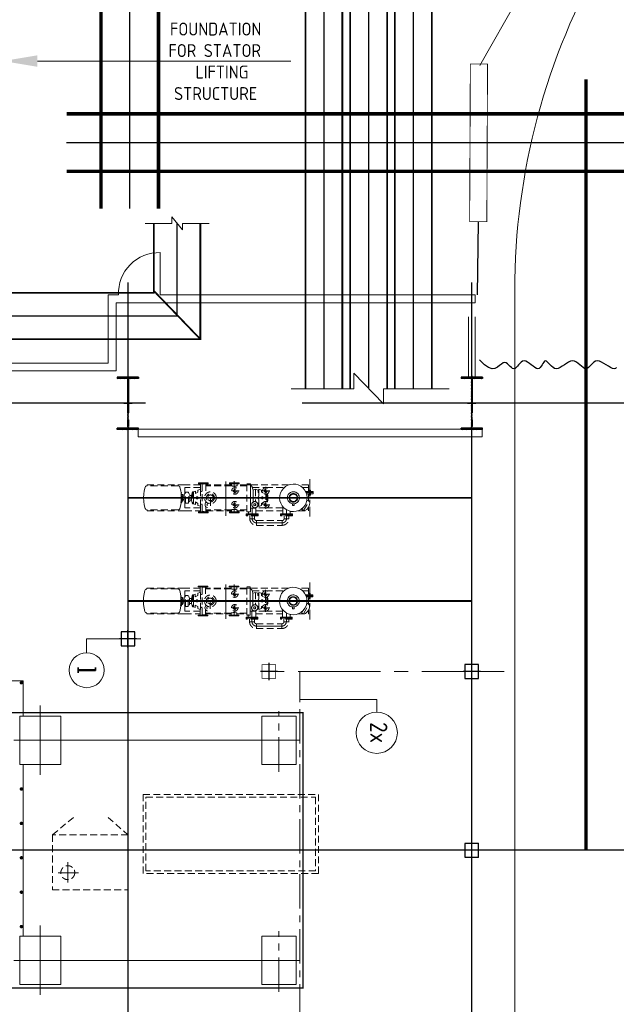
# Model space of a CAD drawing. Extents: x -7650383 to 4934791, y -137560 to 1826789.
# Tile 114 of 256: x 2141935 to 2159290, y 6158 to 34790. Entities that reach past the tile are written whole.
import ezdxf
from ezdxf.enums import TextEntityAlignment as Align

# ---------------------------------------------------------------- set-up
doc = ezdxf.new("R2010")
doc.units = 0
doc.header["$LTSCALE"] = 800
doc.header["$MEASUREMENT"] = 0
doc.set_wipeout_variables(frame=1)
for name, pattern in [('0', [0]), ('CENTER', [2, 1.25, -0.25, 0.25, -0.25]), ('CENTER2', [1.125, 0.75, -0.125, 0.125, -0.125]), ('CONTINOUS', [0]), ('GTCHAIN', [24, 16, -3.2, 1.6, -3.2]), ('GTDASH', [12, 8, -4]), ('GTDOT', [6, 1.6, -4.4]), ('HIDDEN', [0.375, 0.25, -0.125])]:
    doc.linetypes.add(name, pattern=pattern)
doc.layers.get('0').update_dxf_attribs({"linetype": 'CONTINUOUS'})
for name, color, linetype in [('0-7-COL', 2, 'CENTER'), ('Aux_col', 7, 'CONTINUOUS'), ('CENTER', 2, 'CENTER'), ('CL', 2, 'CENTER2'), ('COL', 1, 'CENTER'), ('EQUPT', 4, '0'), ('fencing', 6, 'CONTINUOUS'), ('GRID', 8, 'CENTER'), ('HATCH', 9, 'CONTINUOUS'), ('KEY PLAN', 251, 'CONTINUOUS'), ('MECH_EQ', 8, 'HIDDEN'), ('PIPE', 1, 'CONTINUOUS'), ('TEXT', 3, 'CONTINUOUS')]:
    doc.layers.add(name, color=color, linetype=linetype)
for name, color, linetype, lineweight in [('DIM', 4, 'CONTINUOUS', 13), ('EQPT', 8, 'HIDDEN', 9), ('WALL', 6, 'CONTINUOUS', 18)]:
    doc.layers.add(name, color=color, linetype=linetype, lineweight=lineweight)
doc.styles.add('ROMANC', font='romanc')
doc.styles.add('ROMANS', font='ISO9.shx', dxfattribs={"width": 0.8})
doc.linetypes.add('FENCELINE2', pattern='A,0.25,-0.1,[132,ltypeshp.shx,S=0.1,R=0,X=-0.1,Y=0],-0.1,1', length=1.45)

# ---------------------------------------------------------------- blocks, each defined once
blk = doc.blocks.new('A$C3C7577A7')
at = {"layer": 'Aux_col', "linetype": 'CONTINOUS'}
for p, q in [((12200, 13200), (11800, 13200)), ((11800, 13200), (11800, 12800)), ((12000, 13250), (12000, 12750)), ((12200, 12800), (12200, 13200)), ((11750, 13000), (12250, 13000)), ((11800, 12800), (12200, 12800)), ((12000, 8050), (12000, 7550)), ((17900, 7550), (17900, 8050)), ((11750, 7800), (12250, 7800)), ((12200, 8000), (11800, 8000)), ((11800, 8000), (11800, 7600)), ((12200, 7600), (12200, 8000)), ((17650, 7800), (18150, 7800)), ((11800, 7600), (12200, 7600)), ((22200, 7050), (21800, 7050)), ((21800, 7050), (21800, 6650)), ((22000, 7100), (22000, 6600)), ((22200, 6650), (22200, 7050)), ((21750, 6850), (22250, 6850)), ((21800, 6650), (22200, 6650))]:
    blk.add_line(p, q, dxfattribs=at)
at = {"layer": 'Aux_col', "linetype": 'CONTINOUS', "const_width": 20, "flags": 128}
for points in [[(11800, 13200), (12200, 13200), (12200, 12800), (11800, 12800)], [(11800, 8000), (12200, 8000), (12200, 7600), (11800, 7600)], [(17700, 8000), (18100, 8000), (18100, 7600), (17700, 7600)]]:
    blk.add_lwpolyline(points, close=True, dxfattribs=at)
blk = doc.blocks.new('A$C41E52089')
at = {"layer": 'COL'}
h = blk.add_hatch(dxfattribs=at)
h.set_pattern_fill('ANSI31', color=256, scale=100, style=0)
h.paths.add_polyline_path([(310, -720), (0, -720), (0, -760), (310, -760)])
h.paths.add_polyline_path([(0, -720), (-310, -720), (-310, -760), (0, -760)])
h.paths.add_polyline_path([(0, 0), (-13, 0), (-13, -720), (0, -720)])
h.paths.add_polyline_path([(0, 720), (-13, 720), (-13, 0), (0, 0)])
h.paths.add_polyline_path([(12, 0), (0, 0), (0, -720), (12, -720)])
h.paths.add_polyline_path([(12, 720), (0, 720), (0, 0), (12, 0)])
h.paths.add_polyline_path([(310, 760), (0, 760), (0, 720), (12, 720), (310, 720)])
h.paths.add_polyline_path([(0, 760), (-310, 760), (-310, 720), (0, 720)])
for p, q in [((-310, 760), (310, 760)), ((-310, 760), (-310, 720)), ((-310, 720), (310, 720)), ((-13, -720), (-13, 720)), ((12, -720), (12, 720)), ((310, 760), (310, 720)), ((-310, -720), (310, -720)), ((-310, -760), (-310, -720)), ((-310, -760), (310, -760)), ((310, -760), (310, -720))]:
    blk.add_line(p, q, dxfattribs=at)
at = {"layer": 'COL', "color": 2}
for p, q in [((0, -800), (0, 800)), ((123, 0), (-123, 0))]:
    blk.add_line(p, q, dxfattribs=at)
blk = doc.blocks.new('new block')
at = {"layer": 'EQPT'}
for p, q in [((16080, 77738), (15341, 77738)), ((15341, 77598), (15341, 77738)), ((16080, 77598), (15341, 77598)), ((16080, 77598), (16080, 77738)), ((16080, 77598), (16080, 77738)), ((14714, 77309), (14555, 77032)), ((14872, 77311), (14567, 77311)), ((14567, 77311), (14567, 77231)), ((14692, 77307), (14673, 77307)), ((14710, 77301), (14692, 77307)), ((14766, 77279), (14714, 77309)), ((14927, 77327), (14851, 77303)), ((15004, 77336), (14927, 77327)), ((15080, 77330), (15004, 77336)), ((15039, 77436), (15039, 77465)), ((15039, 77465), (15382, 77465)), ((15382, 77436), (15039, 77436)), ((15153, 77310), (15080, 77330)), ((15140, 77465), (15140, 77545)), ((15281, 77545), (15140, 77545)), ((15223, 77275), (15153, 77310)), ((15281, 77465), (15281, 77545)), ((16101, 77311), (15320, 77311)), ((15382, 77465), (15382, 77436)), ((16039, 77436), (16039, 77465)), ((16039, 77465), (16382, 77465)), ((16382, 77436), (16039, 77436)), ((16140, 77545), (16280, 77545)), ((16140, 77465), (16140, 77545)), ((16280, 77465), (16280, 77545)), ((16320, 77346), (16361, 77346)), ((16361, 77346), (16361, 76526)), ((16647, 77311), (16361, 77311)), ((16382, 77465), (16382, 77436)), ((17547, 77311), (16815, 77311)), ((17564, 77342), (17561, 77342)), ((17561, 77190), (17561, 77342)), ((17582, 77340), (17564, 77342)), ((17588, 77340), (17582, 77340)), ((17606, 77337), (17588, 77340)), ((17631, 77336), (17606, 77337)), ((17657, 77337), (17631, 77336)), ((17661, 77338), (17657, 77337)), ((17661, 76534), (17661, 77338)), ((18167, 77311), (17715, 77311)), ((19266, 77311), (18167, 77311)), ((19266, 77286), (19266, 77311)), ((14539, 77130), (14534, 77089)), ((14534, 77089), (14536, 77070)), ((14536, 77070), (14545, 77053)), ((14551, 77171), (14539, 77130)), ((14545, 77053), (14560, 77041)), ((14552, 77172), (14551, 77171)), ((14570, 77208), (14552, 77172)), ((14555, 77032), (14606, 77002)), ((14567, 77231), (14585, 77231)), ((14567, 77231), (14567, 77202)), ((14567, 77025), (14567, 76842)), ((14593, 77242), (14570, 77208)), ((14622, 77273), (14593, 77243)), ((14593, 77243), (14593, 77242)), ((14606, 77002), (14624, 77032)), ((14637, 77078), (14617, 77005)), ((14655, 77299), (14622, 77273)), ((14672, 77148), (14637, 77078)), ((14673, 77307), (14655, 77299)), ((14720, 77211), (14672, 77148)), ((14781, 77263), (14720, 77211)), ((14734, 77223), (14766, 77279)), ((14738, 77231), (14742, 77231)), ((14851, 77303), (14781, 77263)), ((14863, 77030), (14850, 77006)), ((14880, 77052), (14863, 77030)), ((14900, 77071), (14880, 77052)), ((14923, 77087), (14900, 77071)), ((14926, 77028), (14915, 77016)), ((14948, 77099), (14923, 77087)), ((14939, 77039), (14926, 77028)), ((14948, 77026), (14936, 77017)), ((14954, 77047), (14939, 77039)), ((14975, 77107), (14948, 77099)), ((14961, 77034), (14948, 77026)), ((14969, 77054), (14954, 77047)), ((14974, 77040), (14961, 77034)), ((14985, 77058), (14969, 77054)), ((14988, 77044), (14974, 77040)), ((15003, 77111), (14975, 77107)), ((14985, 77111), (14985, 77161)), ((14985, 77161), (15035, 77161)), ((15010, 77111), (14985, 77111)), ((15002, 77061), (14985, 77058)), ((15003, 77046), (14988, 77044)), ((15018, 77061), (15002, 77061)), ((15030, 77110), (15003, 77111)), ((15017, 77046), (15003, 77046)), ((15035, 77111), (15011, 77111)), ((15031, 77044), (15017, 77046)), ((15034, 77059), (15018, 77061)), ((15056, 77105), (15030, 77110)), ((15044, 77040), (15031, 77044)), ((15049, 77055), (15034, 77059)), ((15035, 77161), (15035, 77111)), ((15057, 77035), (15044, 77040)), ((15064, 77049), (15049, 77055)), ((15081, 77096), (15056, 77105)), ((15070, 77029), (15057, 77035)), ((15078, 77041), (15064, 77049)), ((15081, 77020), (15070, 77029)), ((15091, 77032), (15078, 77041)), ((15105, 77083), (15081, 77096)), ((15103, 77020), (15091, 77032)), ((15127, 77067), (15105, 77083)), ((15146, 77047), (15127, 77067)), ((15162, 77023), (15146, 77047)), ((15174, 76998), (15162, 77023)), ((15286, 77226), (15223, 77275)), ((15338, 77165), (15286, 77226)), ((15320, 77231), (15808, 77231)), ((15377, 77095), (15338, 77165)), ((15402, 77020), (15377, 77095)), ((15693, 77136), (15932, 77136)), ((15765, 77054), (15752, 77006)), ((15782, 77045), (15782, 76824)), ((15812, 77255), (15812, 77016)), ((15815, 77231), (16101, 77231)), ((15876, 77066), (15936, 77098)), ((15903, 77111), (15911, 77111)), ((15911, 77111), (15936, 77120)), ((15911, 77105), (15911, 77111)), ((15911, 77101), (15911, 77105)), ((15911, 77101), (15911, 77090)), ((15911, 77090), (15911, 77084)), ((15936, 77158), (16011, 77186)), ((15936, 77098), (15936, 77158)), ((16011, 77186), (16011, 76686)), ((16011, 77084), (16037, 77098)), ((16037, 77158), (16047, 77161)), ((16037, 77098), (16037, 77158)), ((16262, 77236), (16101, 77236)), ((16101, 77236), (16103, 77220)), ((16112, 77160), (16112, 77111)), ((16112, 77160), (16112, 77111)), ((16112, 76686), (16112, 77050)), ((16112, 76686), (16112, 77050)), ((16189, 77068), (16179, 77061)), ((16182, 77063), (16184, 76985)), ((16262, 76526), (16262, 77300)), ((16361, 77286), (16647, 77286)), ((16592, 77136), (16831, 77136)), ((16711, 77255), (16711, 77016)), ((16815, 77286), (17547, 77286)), ((17681, 77123), (17671, 77121)), ((17699, 77129), (17681, 77123)), ((17702, 77131), (17699, 77129)), ((17711, 77133), (17702, 77131)), ((17711, 76689), (17711, 77182)), ((17715, 77231), (18167, 77231)), ((17786, 77158), (17715, 77184)), ((17786, 77158), (17786, 77098)), ((17786, 77098), (17861, 77058)), ((17861, 77058), (17861, 77130)), ((17912, 77111), (17861, 77130)), ((17942, 77111), (17912, 77111)), ((17912, 77105), (17912, 77111)), ((17912, 77101), (17912, 77105)), ((17912, 77090), (17912, 77101)), ((17912, 77081), (17912, 77090)), ((17912, 77065), (17912, 77081)), ((17912, 77053), (17912, 77065)), ((17912, 77032), (17912, 77053)), ((17912, 77018), (17912, 77032)), ((17942, 76761), (17942, 77111)), ((17942, 77111), (17972, 77006)), ((18066, 77061), (18026, 77046)), ((18026, 77046), (18026, 76826)), ((18107, 77096), (18066, 77096)), ((18066, 77096), (18066, 76776)), ((18107, 77096), (18146, 77096)), ((18146, 77096), (18146, 76776)), ((18186, 77046), (18146, 77061)), ((18167, 77231), (18167, 77053)), ((18186, 76826), (18186, 77046)), ((18257, 77036), (18227, 77036)), ((18227, 77036), (18227, 76986)), ((18276, 77076), (18257, 77076)), ((18257, 77076), (18257, 76796)), ((18276, 77076), (18286, 77142)), ((18276, 77073), (18276, 77076)), ((18276, 77071), (18276, 77073)), ((18276, 77066), (18276, 77071)), ((18276, 77017), (18286, 77068)), ((18276, 77057), (18276, 77066)), ((18276, 77052), (18276, 77057)), ((18276, 77052), (18276, 77042)), ((18276, 77042), (18276, 77035)), ((18276, 77035), (18276, 77025)), ((18276, 77025), (18276, 77017)), ((18309, 77243), (18286, 77142)), ((18318, 77260), (18309, 77243)), ((18331, 77274), (18318, 77260)), ((18348, 77283), (18331, 77274)), ((18366, 77286), (18348, 77283)), ((18366, 77286), (19266, 77286)), ((19266, 77286), (19285, 77283)), ((19285, 77283), (19302, 77274)), ((19302, 77274), (19315, 77260)), ((19315, 77260), (19323, 77243)), ((19323, 77243), (19347, 77142)), ((19347, 77142), (19362, 77039)), ((19362, 77038), (19367, 76936)), ((14617, 77005), (14611, 76930)), ((14611, 76930), (14619, 76852)), ((14619, 76852), (14644, 76777)), ((14644, 76777), (14683, 76706)), ((14837, 76955), (14836, 76928)), ((14836, 76928), (14839, 76901)), ((14841, 76981), (14837, 76955)), ((14839, 76901), (14847, 76874)), ((14850, 77006), (14841, 76981)), ((14841, 76981), (14841, 76981)), ((14841, 76981), (14841, 76981)), ((14841, 76981), (14841, 76981)), ((14841, 76981), (14841, 76981)), ((14841, 76981), (14841, 76981)), ((14841, 76981), (14841, 76981)), ((14841, 76981), (14841, 76981)), ((14841, 76981), (14841, 76981)), ((14841, 76981), (14841, 76981)), ((14847, 76874), (14859, 76848)), ((14859, 76848), (14875, 76825)), ((14875, 76825), (14894, 76805)), ((14888, 76959), (14886, 76943)), ((14886, 76943), (14886, 76927)), ((14886, 76927), (14888, 76911)), ((14892, 76975), (14888, 76959)), ((14888, 76911), (14893, 76894)), ((14897, 76989), (14892, 76975)), ((14892, 76975), (14892, 76975)), ((14892, 76975), (14892, 76975)), ((14892, 76975), (14892, 76975)), ((14892, 76975), (14892, 76975)), ((14892, 76975), (14892, 76975)), ((14892, 76975), (14892, 76975)), ((14892, 76975), (14892, 76975)), ((14892, 76975), (14892, 76975)), ((14892, 76975), (14892, 76975)), ((14892, 76975), (14892, 76975)), ((14893, 76894), (14899, 76879)), ((14894, 76805), (14916, 76788)), ((14905, 77003), (14897, 76989)), ((14899, 76879), (14908, 76865)), ((14902, 76956), (14901, 76942)), ((14901, 76942), (14901, 76928)), ((14901, 76928), (14903, 76914)), ((14906, 76970), (14902, 76956)), ((14903, 76914), (14907, 76900)), ((14915, 77016), (14905, 77003)), ((14911, 76983), (14906, 76970)), ((14907, 76900), (14912, 76886)), ((14908, 76865), (14918, 76852)), ((14918, 76995), (14911, 76983)), ((14912, 76886), (14920, 76873)), ((14916, 76788), (14940, 76776)), ((14926, 77007), (14918, 76995)), ((14918, 76852), (14930, 76840)), ((14920, 76873), (14929, 76862)), ((14936, 77017), (14926, 77007)), ((14929, 76862), (14940, 76852)), ((14930, 76840), (14943, 76831)), ((14940, 76852), (14951, 76843)), ((14940, 76776), (14965, 76767)), ((14943, 76831), (14957, 76823)), ((14951, 76843), (14964, 76836)), ((14957, 76823), (14972, 76817)), ((14964, 76836), (14976, 76831)), ((14965, 76767), (14991, 76762)), ((14972, 76817), (14987, 76813)), ((14976, 76831), (14990, 76828)), ((14987, 76813), (15003, 76811)), ((14990, 76828), (15004, 76826)), ((14991, 76762), (15018, 76761)), ((15003, 76811), (15019, 76811)), ((15004, 76826), (15018, 76826)), ((15018, 76826), (15033, 76828)), ((15018, 76761), (15046, 76764)), ((15019, 76811), (15036, 76813)), ((15033, 76828), (15047, 76832)), ((15036, 76813), (15052, 76818)), ((15046, 76764), (15073, 76772)), ((15047, 76832), (15060, 76838)), ((15052, 76818), (15067, 76825)), ((15060, 76838), (15073, 76845)), ((15067, 76825), (15082, 76833)), ((15073, 76845), (15085, 76855)), ((15073, 76772), (15098, 76784)), ((15092, 77010), (15081, 77020)), ((15082, 76833), (15095, 76843)), ((15085, 76855), (15095, 76865)), ((15101, 76998), (15092, 77010)), ((15095, 76865), (15103, 76877)), ((15095, 76843), (15106, 76855)), ((15098, 76784), (15121, 76800)), ((15108, 76986), (15101, 76998)), ((15113, 77007), (15103, 77020)), ((15103, 76877), (15110, 76889)), ((15106, 76855), (15116, 76869)), ((15114, 76972), (15108, 76986)), ((15110, 76889), (15115, 76902)), ((15122, 76993), (15113, 77007)), ((15118, 76958), (15114, 76972)), ((15115, 76902), (15119, 76915)), ((15115, 76902), (15115, 76902)), ((15115, 76902), (15115, 76902)), ((15115, 76902), (15115, 76902)), ((15115, 76902), (15115, 76902)), ((15115, 76902), (15115, 76902)), ((15115, 76902), (15115, 76902)), ((15115, 76902), (15115, 76902)), ((15115, 76902), (15115, 76902)), ((15115, 76902), (15115, 76902)), ((15115, 76902), (15115, 76902)), ((15115, 76902), (15115, 76902)), ((15115, 76902), (15115, 76902)), ((15115, 76902), (15115, 76902)), ((15115, 76902), (15115, 76902)), ((15115, 76902), (15115, 76902)), ((15115, 76902), (15115, 76902)), ((15115, 76902), (15115, 76902)), ((15115, 76902), (15115, 76902)), ((15115, 76902), (15115, 76902)), ((15115, 76902), (15115, 76902)), ((15115, 76902), (15115, 76902)), ((15115, 76902), (15115, 76902)), ((15116, 76869), (15124, 76883)), ((15120, 76944), (15118, 76958)), ((15119, 76915), (15120, 76929)), ((15120, 76929), (15120, 76944)), ((15121, 76800), (15141, 76820)), ((15128, 76977), (15122, 76993)), ((15124, 76883), (15129, 76897)), ((15133, 76961), (15128, 76977)), ((15129, 76897), (15133, 76912)), ((15129, 76897), (15129, 76897)), ((15129, 76897), (15129, 76897)), ((15129, 76897), (15129, 76897)), ((15129, 76897), (15129, 76897)), ((15129, 76897), (15129, 76897)), ((15129, 76897), (15129, 76897)), ((15129, 76897), (15129, 76897)), ((15129, 76897), (15129, 76897)), ((15129, 76897), (15129, 76897)), ((15129, 76897), (15129, 76897)), ((15135, 76945), (15133, 76961)), ((15133, 76912), (15135, 76928)), ((15135, 76928), (15135, 76945)), ((15141, 76820), (15158, 76842)), ((15158, 76842), (15171, 76866)), ((15171, 76866), (15179, 76891)), ((15182, 76971), (15174, 76998)), ((15179, 76891), (15184, 76917)), ((15179, 76891), (15179, 76891)), ((15179, 76891), (15179, 76891)), ((15179, 76891), (15179, 76891)), ((15179, 76891), (15179, 76891)), ((15179, 76891), (15179, 76891)), ((15179, 76891), (15179, 76891)), ((15179, 76891), (15179, 76891)), ((15179, 76891), (15179, 76891)), ((15179, 76891), (15179, 76891)), ((15185, 76944), (15182, 76971)), ((15184, 76917), (15185, 76944)), ((15349, 76723), (15384, 76793)), ((15384, 76793), (15404, 76866)), ((15410, 76942), (15402, 77020)), ((15404, 76866), (15410, 76942)), ((15404, 76866), (15404, 76866)), ((15404, 76866), (15404, 76866)), ((15404, 76866), (15404, 76866)), ((15404, 76866), (15404, 76866)), ((15404, 76866), (15404, 76866)), ((15404, 76866), (15404, 76866)), ((15404, 76866), (15404, 76866)), ((15404, 76866), (15404, 76866)), ((15404, 76866), (15404, 76866)), ((15404, 76866), (15404, 76866)), ((15404, 76866), (15404, 76866)), ((15404, 76866), (15404, 76866)), ((15404, 76866), (15404, 76866)), ((15404, 76866), (15404, 76866)), ((15404, 76866), (15404, 76866)), ((15404, 76866), (15404, 76866)), ((15693, 76736), (15932, 76736)), ((15752, 77006), (15752, 76866)), ((15752, 76866), (15766, 76816)), ((15812, 76991), (15812, 76978)), ((15812, 76978), (15812, 76894)), ((15812, 76894), (15812, 76880)), ((15812, 76880), (15812, 76854)), ((15812, 76616), (15812, 76856)), ((15812, 76854), (15812, 76840)), ((15936, 76774), (15882, 76803)), ((15898, 76966), (15932, 76966)), ((15898, 76936), (15898, 76966)), ((15898, 76906), (15898, 76936)), ((15932, 76906), (15898, 76906)), ((15907, 76761), (15911, 76761)), ((15911, 76966), (15911, 76906)), ((15911, 76782), (15911, 76771)), ((15911, 76771), (15911, 76767)), ((15911, 76766), (15911, 76761)), ((15911, 76761), (15936, 76751)), ((15932, 76966), (15932, 76906)), ((15936, 76714), (15936, 76774)), ((16032, 76966), (16011, 76966)), ((16011, 76906), (16032, 76906)), ((16037, 76774), (16011, 76787)), ((16032, 76906), (16032, 76966)), ((16037, 76714), (16037, 76774)), ((16184, 76985), (16183, 76974)), ((16183, 76974), (16183, 76936)), ((16183, 76936), (16183, 76898)), ((16183, 76898), (16184, 76886)), ((16184, 76886), (16183, 76862)), ((16183, 76862), (16184, 76839)), ((16184, 76839), (16183, 76827)), ((16183, 76827), (16184, 76797)), ((16184, 76797), (16184, 76795)), ((16184, 76795), (16184, 76768)), ((16184, 76768), (16184, 76762)), ((16184, 76762), (16184, 76746)), ((16184, 76746), (16184, 76735)), ((16184, 76735), (16184, 76729)), ((16592, 76736), (16831, 76736)), ((16711, 76616), (16711, 76856)), ((17561, 76530), (17561, 76838)), ((17671, 76751), (17681, 76749)), ((17681, 76749), (17699, 76743)), ((17699, 76743), (17702, 76741)), ((17702, 76741), (17711, 76739)), ((17861, 76814), (17786, 76774)), ((17786, 76774), (17786, 76714)), ((17791, 76906), (17791, 76966)), ((17791, 76966), (17825, 76966)), ((17825, 76906), (17791, 76906)), ((17825, 76966), (17825, 76936)), ((17825, 76936), (17825, 76906)), ((17861, 76742), (17861, 76814)), ((17861, 76742), (17912, 76761)), ((17912, 76991), (17912, 77018)), ((17912, 76978), (17912, 76991)), ((17912, 76894), (17912, 76978)), ((17912, 76880), (17912, 76894)), ((17912, 76854), (17912, 76880)), ((17912, 76840), (17912, 76854)), ((17912, 76819), (17912, 76840)), ((17912, 76807), (17912, 76819)), ((17912, 76791), (17912, 76807)), ((17912, 76782), (17912, 76791)), ((17912, 76771), (17912, 76782)), ((17912, 76767), (17912, 76771)), ((17912, 76761), (17912, 76766)), ((17942, 76761), (17912, 76761)), ((17972, 76866), (17942, 76761)), ((17972, 76999), (17971, 77001)), ((17971, 77001), (17972, 77001)), ((17972, 76965), (17971, 76963)), ((17971, 76963), (17972, 76960)), ((17972, 76912), (17971, 76909)), ((17971, 76909), (17972, 76906)), ((17972, 76873), (17971, 76871)), ((17971, 76871), (17972, 76871)), ((18026, 77006), (17972, 77006)), ((17972, 77006), (17972, 77003)), ((17972, 77006), (17972, 77001)), ((17972, 76999), (17972, 76965)), ((17972, 76996), (17972, 76971)), ((17972, 76912), (17972, 76960)), ((17972, 76954), (17972, 76918)), ((17972, 76873), (17972, 76906)), ((17972, 76901), (17972, 76875)), ((17972, 76871), (17972, 76866)), ((17972, 76868), (17972, 76866)), ((17972, 76866), (18026, 76866)), ((18026, 76826), (18066, 76811)), ((18066, 76776), (18107, 76776)), ((18146, 76776), (18107, 76776)), ((18146, 76811), (18186, 76826)), ((18167, 76818), (18167, 76641)), ((18186, 76986), (18236, 76986)), ((18186, 76886), (18236, 76886)), ((18227, 76886), (18227, 76836)), ((18227, 76836), (18257, 76836)), ((18257, 76996), (18236, 76996)), ((18236, 76996), (18236, 76876)), ((18236, 76876), (18257, 76876)), ((18257, 76796), (18276, 76796)), ((18276, 77017), (18276, 77006)), ((18276, 77006), (18276, 76993)), ((18276, 76993), (18276, 76983)), ((18276, 76983), (18276, 76978)), ((18276, 76978), (18276, 76972)), ((18276, 76972), (18276, 76966)), ((18276, 76966), (18276, 76960)), ((18276, 76960), (18276, 76945)), ((18276, 76945), (18276, 76936)), ((18276, 76936), (18276, 76926)), ((18276, 76912), (18276, 76926)), ((18276, 76906), (18276, 76912)), ((18276, 76906), (18276, 76900)), ((18276, 76900), (18276, 76894)), ((18276, 76894), (18276, 76888)), ((18276, 76888), (18276, 76877)), ((18276, 76877), (18276, 76866)), ((18276, 76866), (18276, 76858)), ((18276, 76858), (18276, 76847)), ((18276, 76847), (18276, 76837)), ((18276, 76837), (18276, 76829)), ((18276, 76829), (18276, 76821)), ((18276, 76821), (18276, 76815)), ((18276, 76815), (18276, 76805)), ((18276, 76805), (18276, 76801)), ((18276, 76801), (18276, 76799)), ((18276, 76799), (18276, 76796)), ((18276, 76796), (18286, 76730)), ((19362, 76832), (19347, 76730)), ((19367, 76936), (19362, 76834)), ((19362, 76834), (19362, 76832)), ((14567, 76730), (14567, 76641)), ((14742, 76641), (14567, 76641)), ((14567, 76641), (14567, 76561)), ((14567, 76561), (14872, 76561)), ((14683, 76706), (14735, 76646)), ((14735, 76646), (14798, 76597)), ((14798, 76597), (14868, 76562)), ((14868, 76562), (14941, 76542)), ((14941, 76542), (15017, 76536)), ((15017, 76536), (15094, 76545)), ((15094, 76545), (15170, 76569)), ((15149, 76561), (16262, 76561)), ((15170, 76569), (15240, 76608)), ((15240, 76608), (15301, 76661)), ((15812, 76641), (15279, 76641)), ((15301, 76661), (15349, 76723)), ((16202, 76641), (15819, 76641)), ((16011, 76686), (15936, 76714)), ((16037, 76714), (16112, 76686)), ((16185, 76713), (16112, 76686)), ((16184, 76729), (16184, 76719)), ((16184, 76719), (16184, 76718)), ((16184, 76718), (16184, 76714)), ((16205, 76629), (16184, 76714)), ((16184, 76714), (16185, 76713)), ((16213, 76612), (16205, 76629)), ((16226, 76598), (16213, 76612)), ((16243, 76589), (16226, 76598)), ((16262, 76586), (16243, 76589)), ((16361, 76526), (16262, 76526)), ((16361, 76586), (16647, 76586)), ((16361, 76561), (16647, 76561)), ((16815, 76586), (17547, 76586)), ((16815, 76561), (17547, 76561)), ((17561, 76530), (17564, 76530)), ((17564, 76530), (17582, 76532)), ((17582, 76532), (17588, 76532)), ((17588, 76532), (17606, 76534)), ((17606, 76534), (17631, 76536)), ((17631, 76536), (17657, 76534)), ((17657, 76534), (17661, 76534)), ((17786, 76714), (17715, 76687)), ((17715, 76641), (18167, 76641)), ((17715, 76561), (18167, 76561)), ((18167, 76561), (19266, 76561)), ((18309, 76629), (18286, 76730)), ((18318, 76612), (18309, 76629)), ((18331, 76598), (18318, 76612)), ((18348, 76589), (18331, 76598)), ((18366, 76586), (18348, 76589)), ((18366, 76586), (19266, 76586)), ((19285, 76589), (19266, 76586)), ((19266, 76561), (19266, 76586)), ((19302, 76598), (19285, 76589)), ((19315, 76612), (19302, 76598)), ((19323, 76629), (19315, 76612)), ((19347, 76730), (19323, 76629))]:
    blk.add_line(p, q, dxfattribs=at)
at = {"layer": 'EQPT', "linetype": 'CENTER2', "ltscale": 4}
for p, q in [((16080, 77668), (15341, 77668)), ((15210, 77282), (15210, 77545)), ((16211, 77241), (16211, 77545)), ((14363, 76936), (19487, 76936))]:
    blk.add_line(p, q, dxfattribs=at)
at = {"layer": 'EQPT', "linetype": 'GTDASH'}
for p, q in [((15039, 77436), (15039, 77407)), ((15382, 77436), (15039, 77436)), ((15039, 77407), (15382, 77407)), ((15101, 77324), (15101, 77407)), ((15320, 77189), (15320, 77407)), ((15382, 77407), (15382, 77436)), ((16039, 77436), (16039, 77407)), ((16382, 77436), (16039, 77436)), ((16039, 77407), (16382, 77407)), ((16101, 77407), (16101, 77236)), ((16320, 77334), (16320, 77407)), ((16382, 77407), (16382, 77436)), ((16592, 77346), (16592, 77371)), ((16592, 77371), (16871, 77371)), ((16871, 77346), (16592, 77346)), ((16647, 77286), (16647, 77346)), ((16815, 77346), (16815, 77286)), ((16871, 77371), (16871, 77346)), ((17492, 77371), (17771, 77371)), ((17492, 77371), (17492, 77346)), ((17771, 77346), (17492, 77346)), ((17547, 77286), (17547, 77346)), ((17715, 77346), (17715, 77184)), ((17771, 77371), (17771, 77346)), ((16044, 77154), (16043, 77142)), ((16043, 77142), (16043, 77131)), ((16043, 77131), (16044, 77119)), ((16047, 77165), (16044, 77154)), ((16044, 77119), (16047, 77108)), ((16052, 77176), (16047, 77165)), ((16047, 77108), (16051, 77098)), ((16047, 77108), (16047, 77108)), ((16047, 77108), (16047, 77108)), ((16047, 77108), (16047, 77108)), ((16047, 77108), (16047, 77108)), ((16047, 77108), (16047, 77108)), ((16047, 77108), (16047, 77108)), ((16047, 77108), (16047, 77108)), ((16047, 77108), (16047, 77108)), ((16047, 77108), (16047, 77108)), ((16047, 77108), (16047, 77108)), ((16047, 77108), (16047, 77108)), ((16047, 77108), (16047, 77108)), ((16051, 77098), (16056, 77088)), ((16058, 77187), (16052, 77176)), ((16056, 77088), (16063, 77079)), ((16066, 77196), (16058, 77187)), ((16063, 77079), (16072, 77070)), ((16074, 77204), (16066, 77196)), ((16072, 77070), (16081, 77063)), ((16084, 77211), (16074, 77204)), ((16081, 77063), (16091, 77057)), ((16094, 77216), (16084, 77211)), ((16091, 77057), (16102, 77052)), ((16104, 77221), (16094, 77216)), ((16099, 77136), (16103, 77152)), ((16103, 77120), (16099, 77136)), ((16101, 77236), (16262, 77236)), ((16102, 77052), (16114, 77049)), ((16103, 77152), (16115, 77164)), ((16107, 77116), (16103, 77120)), ((16115, 77223), (16104, 77221)), ((16115, 77108), (16107, 77116)), ((16114, 77049), (16125, 77047)), ((16126, 77225), (16115, 77223)), ((16115, 77164), (16131, 77168)), ((16131, 77103), (16115, 77108)), ((16125, 77047), (16137, 77047)), ((16138, 77225), (16126, 77225)), ((16131, 77168), (16148, 77164)), ((16148, 77108), (16131, 77103)), ((16137, 77047), (16148, 77048)), ((16149, 77223), (16138, 77225)), ((16148, 77164), (16160, 77152)), ((16160, 77120), (16148, 77108)), ((16148, 77048), (16159, 77051)), ((16161, 77220), (16149, 77223)), ((16159, 77051), (16169, 77055)), ((16160, 77152), (16164, 77136)), ((16164, 77136), (16160, 77120)), ((16172, 77215), (16161, 77220)), ((16169, 77055), (16179, 77061)), ((16182, 77209), (16172, 77215)), ((16191, 77202), (16182, 77209)), ((16189, 77068), (16197, 77076)), ((16200, 77193), (16191, 77202)), ((16197, 77076), (16205, 77085)), ((16206, 77184), (16200, 77193)), ((16205, 77085), (16211, 77095)), ((16212, 77174), (16206, 77184)), ((16211, 77095), (16215, 77106)), ((16216, 77163), (16212, 77174)), ((16215, 77106), (16219, 77118)), ((16219, 77152), (16216, 77163)), ((16216, 77163), (16216, 77163)), ((16216, 77163), (16216, 77163)), ((16216, 77163), (16216, 77163)), ((16216, 77163), (16216, 77163)), ((16216, 77163), (16216, 77163)), ((16216, 77163), (16216, 77163)), ((16216, 77163), (16216, 77163)), ((16216, 77163), (16216, 77163)), ((16216, 77163), (16216, 77163)), ((16216, 77163), (16216, 77163)), ((16216, 77163), (16216, 77163)), ((16216, 77163), (16216, 77163)), ((16220, 77141), (16219, 77152)), ((16219, 77118), (16220, 77130)), ((16220, 77130), (16220, 77141)), ((16652, 77284), (16647, 77286)), ((16664, 77282), (16652, 77284)), ((16675, 77281), (16664, 77282)), ((16682, 77279), (16675, 77281)), ((16706, 77275), (16682, 77279)), ((16731, 77274), (16706, 77275)), ((16757, 77275), (16731, 77274)), ((16781, 77279), (16757, 77275)), ((16788, 77281), (16781, 77279)), ((16799, 77282), (16788, 77281)), ((16811, 77284), (16799, 77282)), ((16815, 77286), (16811, 77284)), ((17519, 77221), (17507, 77222)), ((17508, 77164), (17507, 77164)), ((17520, 77152), (17508, 77164)), ((17508, 77108), (17520, 77120)), ((17544, 77208), (17519, 77221)), ((17524, 77136), (17520, 77152)), ((17520, 77120), (17524, 77136)), ((17564, 77188), (17544, 77208)), ((17544, 77064), (17564, 77084)), ((17552, 77284), (17547, 77286)), ((17561, 77282), (17552, 77284)), ((17576, 77163), (17564, 77188)), ((17564, 77084), (17576, 77108)), ((17580, 77136), (17576, 77163)), ((17576, 77108), (17580, 77136)), ((17661, 77121), (17671, 77121)), ((17715, 77184), (17711, 77182)), ((14516, 76816), (14435, 76816)), ((14435, 76816), (14435, 76756)), ((14435, 76756), (14516, 76756)), ((14516, 76710), (14516, 76862)), ((14516, 76862), (14535, 76862)), ((14535, 76862), (14555, 76862)), ((14535, 76710), (14535, 76862)), ((14535, 76862), (14535, 76710)), ((14555, 76862), (14555, 76710)), ((14630, 76816), (14555, 76816)), ((14655, 76756), (14555, 76756)), ((17671, 76751), (17661, 76751)), ((14535, 76710), (14516, 76710)), ((14555, 76710), (14535, 76710)), ((16592, 76501), (16592, 76526)), ((16592, 76526), (16871, 76526)), ((16871, 76501), (16592, 76501)), ((16647, 76586), (16652, 76588)), ((16647, 76526), (16647, 76586)), ((16652, 76588), (16664, 76590)), ((16664, 76590), (16675, 76591)), ((16675, 76591), (16682, 76593)), ((16682, 76593), (16706, 76596)), ((16706, 76596), (16731, 76597)), ((16731, 76597), (16757, 76596)), ((16757, 76596), (16781, 76593)), ((16781, 76593), (16788, 76591)), ((16788, 76591), (16799, 76590)), ((16799, 76590), (16811, 76588)), ((16811, 76588), (16815, 76586)), ((16815, 76586), (16815, 76526)), ((16871, 76526), (16871, 76501)), ((17492, 76501), (17492, 76526)), ((17492, 76526), (17771, 76526)), ((17771, 76501), (17492, 76501)), ((17547, 76586), (17552, 76588)), ((17547, 76526), (17547, 76586)), ((17552, 76588), (17561, 76590)), ((17711, 76689), (17715, 76688)), ((17715, 76688), (17715, 76526)), ((17771, 76526), (17771, 76501))]:
    blk.add_line(p, q, dxfattribs=at)
at = {"layer": 'EQPT', "linetype": 'GTDOT'}
for p, q in [((16320, 77346), (16262, 77346)), ((16262, 77346), (16262, 77300)), ((16262, 77286), (16262, 76586)), ((16262, 76561), (16361, 76561))]:
    blk.add_line(p, q, dxfattribs=at)
at = {"layer": 'EQPT', "linetype": 'GTCHAIN'}
for p, q in [((16731, 77286), (16731, 77371)), ((17631, 77346), (17631, 77371)), ((17423, 76936), (17423, 77165)), ((14435, 76786), (14535, 76786)), ((14435, 76786), (14535, 76786)), ((14641, 76786), (14535, 76786)), ((14641, 76786), (14535, 76786)), ((16731, 76619), (16731, 76454)), ((17631, 76526), (17631, 76501))]:
    blk.add_line(p, q, dxfattribs=at)
at = {"layer": 'EQPT'}
for centre, radius in [((15812, 77136), 95.1), ((15812, 77136), 44.3), ((15812, 77136), 39.4), ((16711, 77136), 95.1), ((16711, 77136), 44.3), ((16711, 77136), 39.4), ((17423, 76936), 172), ((17423, 76936), 116), ((15812, 76736), 95.1), ((15812, 76736), 44.3), ((15812, 76736), 39.4), ((16711, 76736), 95.1), ((16711, 76736), 44.3), ((16711, 76736), 39.4), ((17423, 76936), 83)]:
    blk.add_circle(centre, radius, dxfattribs=at)
for centre, radius, start, end in [((15341, 77537), 200, 90.0871, 177.9762), ((15338, 77540), 58.1, 87.9279, 175.3303), ((16080, 77537), 200, 2.0238, 89.9129), ((16083, 77540), 58.1, 4.6697, 92.0721)]:
    blk.add_arc(centre, radius, start, end, dxfattribs=at)
at = {"layer": 'EQPT', "linetype": 'CENTER2', "ltscale": 4}
for centre, start, end in [((15341, 77537), 90.1064, 176.881), ((16080, 77537), 3.119, 89.8936)]:
    blk.add_arc(centre, 130, start, end, dxfattribs=at)

msp = doc.modelspace()

# ---------------------------------------------------------------- linework, layer by layer
at = {"color": 2, "linetype": 'CENTER', "lineweight": 5}
for p, q in [((2147934, 20362.4), (2147934, 21411.2)), ((2147929, 17362.4), (2147929, 18411.2)), ((2149475, 12922.5), (2149475, 14682.4)), ((2149475, 6522.5), (2149475, 8282.4))]:
    msp.add_line(p, q, dxfattribs=at)
at = {"lineweight": 5, "flags": 128}
msp.add_lwpolyline([(2150085, 15585.3), (2150085, 15020.1), (2152320.3, 15020.1), (2152320.3, 14653.9)], dxfattribs=at)
at = {"linetype": 'CONTINOUS', "lineweight": 15}
msp.add_solid([(2142449.9, 33419.9), (2141449.9, 33586.6), (2142449.9, 33753.2)], dxfattribs=at)
at = {"layer": '0-7-COL', "linetype": 'CENTER2', "lineweight": 5, "ltscale": 2, "const_width": 50, "flags": 128}
for points in [[(2145085, 20885.3), (2155085, 20885.3)], [(2145085, 17885.3), (2155085, 17885.3)]]:
    msp.add_lwpolyline(points, dxfattribs=at)
at = {"layer": '0-7-COL', "color": 6, "linetype": 'Continuous', "lineweight": 5}
for centre, radius in [((2143882.4, 15873.9), 508.6), ((2152320.3, 14053.9), 600)]:
    msp.add_circle(centre, radius, dxfattribs=at)
at = {"layer": 'CENTER', "lineweight": 5, "ltscale": 0.5}
for p, q in [((2150379, 21428.2), (2150379, 20345.3)), ((2150379, 18426.8), (2150379, 17343.8))]:
    msp.add_line(p, q, dxfattribs=at)
at = {"layer": 'CL', "lineweight": 5}
for p, q in [((2143335, 10289.8), (2143335, 9701.7)), ((2143049.6, 9985.3), (2143663.7, 9985.3))]:
    msp.add_line(p, q, dxfattribs=at)
at = {"layer": 'DIM', "lineweight": 5}
for points in [[(2143135, 13135.3), (2141935, 13135.3), (2141935, 14535.3), (2143135, 14535.3)], [(2149975, 14535.3), (2148975, 14535.3), (2148975, 13135.3), (2149975, 13135.3)], [(2143135, 8135.3), (2141935, 8135.3), (2141935, 6735.3), (2143135, 6735.3)], [(2149975, 6735.3), (2148975, 6735.3), (2148975, 8135.3), (2149975, 8135.3)]]:
    msp.add_lwpolyline(points, close=True, dxfattribs=at)
at = {"layer": 'EQUPT', "linetype": 'Continuous', "lineweight": 5, "const_width": 40, "flags": 128}
msp.add_lwpolyline([(2118550, 4635.3), (2135870, 4635.3), (2137020, 6635.3), (2150175, 6635.3), (2150175, 14635.3), (2137020, 14635.3), (2135870, 16635.3), (2118550, 16635.3), (2118550, 4635.3)], dxfattribs=at)
at = {"layer": 'fencing', "linetype": 'FENCELINE2', "ltscale": 1500}
msp.add_line((2155267.2, 28915.2, 0), (2155242.6, 26785.3, 0), dxfattribs=at)
at = {"layer": 'GRID', "linetype": 'CENTER', "ltscale": 5000}
for p, q in [((2145085, 27151.1), (2145085, -14821)), ((2155085, -14147.1), (2155085, 27151.1)), ((2168111.3, 23635.3), (2072684.5, 23635.3))]:
    msp.add_line(p, q, dxfattribs=at)
at = {"layer": 'GRID', "linetype": 'CENTER2', "lineweight": 5, "ltscale": 4}
for p, q in [((2145455.1, 16785.3), (2143882.4, 16785.3)), ((2143882.4, 16382.5), (2143882.4, 16785.3)), ((2156031.7, 15835.3), (2149075.3, 15835.3))]:
    msp.add_line(p, q, dxfattribs=at)
at = {"layer": 'GRID', "linetype": 'CENTER', "lineweight": 5}
msp.add_line((2150085, 5744.3), (2150085, 15838), dxfattribs=at)
at = {"layer": 'GRID', "linetype": 'CENTER', "lineweight": 5, "ltscale": 2500}
for p, q in [((2142535, 12830), (2142535, 14850.2)), ((2150086.2, 13835.3), (2141762.4, 13835.3)), ((2142535, 6430), (2142535, 8450.2)), ((2150086.2, 7435.3), (2141762.4, 7435.3))]:
    msp.add_line(p, q, dxfattribs=at)
at = {"layer": 'GRID', "linetype": 'CENTER', "ltscale": 2500}
msp.add_line((2167924.4, 10635.3), (2118014.2, 10635.3), dxfattribs=at)
at = {"layer": 'HATCH', "lineweight": 5, "const_width": 50, "flags": 128}
for points in [[(2142010, 15507.5, 1), (2141960, 15507.5, 1)], [(2142010, 12418.4, 1), (2141960, 12418.4, 1)], [(2142010, 11418.4, 1), (2141960, 11418.4, 1)], [(2142010, 10418.4, 1), (2141960, 10418.4, 1)], [(2142010, 9418.4, 1), (2141960, 9418.4, 1)], [(2142010, 8418.4, 1), (2141960, 8418.4, 1)]]:
    msp.add_lwpolyline(points, format="xyb", close=True, dxfattribs=at)
at = {"layer": 'KEY PLAN', "linetype": 'CONTINOUS', "lineweight": 15}
for p, q in [((2165358.9, 51175.3, 0), (2155319.7, 33454.4, 0)), ((2156335, -12364.2), (2156335, 26915.1))]:
    msp.add_line(p, q, dxfattribs=at)
at = {"layer": 'KEY PLAN', "linetype": 'CENTER2', "ltscale": 5000}
msp.add_line((2145135, 29297.3, 0), (2145135, 37027.5, 0), dxfattribs=at)
for points in [[(2152085, 55211.5), (2152085, 24068)], [(2150785, 54277.5), (2150785, 24054.5)], [(2153385, 54277.5), (2153385, 24068)], [(2143297, 31215.3), (2175584, 31215.3)]]:
    msp.add_lwpolyline(points, dxfattribs=at)
at = {"layer": 'KEY PLAN', "const_width": 50}
for points in [[(2151320, 24054.5), (2151320, 52925.3)], [(2151550.1, 24054.5), (2151550.1, 52925.3)], [(2152620.1, 24054.5), (2152620.1, 52925.3)], [(2152850, 24054.5), (2152850, 52925.3)], [(2153920, 24068), (2153920, 52925.3)], [(2085340.8, 26849.7), (2145839.2, 26849.7), (2145839.2, 28867.7)]]:
    msp.add_lwpolyline(points, dxfattribs=at)
at = {"layer": 'KEY PLAN', "linetype": 'HIDDEN', "ltscale": 5000, "const_width": 100, "elevation": 0}
for points in [[(2144297, 29297.3), (2144297, 37027.5)], [(2145973, 29297.3), (2145973, 37027.5)]]:
    msp.add_lwpolyline(points, dxfattribs=at)
at = {"layer": 'KEY PLAN', "linetype": 'CONTINOUS', "lineweight": 15}
for points in [[(2142449.9, 33586.6), (2149825, 33586.6)], [(2147443.3, 28867.7), (2146669, 28867.7), (2146669, 28681.9), (2146359.3, 29053.6), (2146359.3, 28867.7), (2145585.1, 28867.7)]]:
    msp.add_lwpolyline(points, dxfattribs=at)
at = {"layer": 'KEY PLAN', "const_width": 25, "elevation": 0}
msp.add_lwpolyline([(2155043.8, 33502), (2155543.8, 33502), (2155523.2, 28915.2), (2155023.2, 28915.2)], close=True, dxfattribs=at)
at = {"layer": 'KEY PLAN', "linetype": 'HIDDEN', "ltscale": 5000, "const_width": 100}
for points in [[(2158408.9, 33053.3), (2158408.9, 10635.3)], [(2143297, 32053.3), (2175584, 32053.3)], [(2143297, 30377.3), (2175584, 30377.3)]]:
    msp.add_lwpolyline(points, dxfattribs=at)
at = {"layer": 'KEY PLAN', "linetype": 'CONTINOUS', "lineweight": 15}
msp.add_arc((2175834.9, 26914.7), 19500, 150, 180, dxfattribs=at)
at = {"layer": 'MECH_EQ', "lineweight": 5}
for p, q in [((2142885, 11085.3), (2143508.3, 11594.4)), ((2144506.1, 11594.4), (2145085, 11085.3)), ((2145085, 11085.3), (2142885, 11085.3)), ((2142885, 11085.3), (2142885, 9485.3)), ((2145085, 9485.3), (2145085, 11085.3)), ((2142885, 9485.3), (2145085, 9485.3))]:
    msp.add_line(p, q, dxfattribs=at)
msp.add_lwpolyline([(2145525, 12260.3), (2150625, 12260.3), (2150625, 9960.3), (2145525, 9960.3)], close=True, dxfattribs=at)
at = {"layer": 'MECH_EQ', "color": 9, "linetype": 'HIDDEN', "lineweight": 5}
msp.add_lwpolyline([(2145608.8, 12176.6), (2150541.8, 12176.6), (2150541.8, 10043.6), (2145608.8, 10043.6)], close=True, dxfattribs=at)
at = {"layer": 'MECH_EQ', "lineweight": 5}
msp.add_circle((2143335, 9985.3), 202.7, dxfattribs=at)
at = {"layer": 'PIPE'}
msp.add_lwpolyline([(2159292.4, 24673.8), (2159263.7, 24647.8), (2159226.5, 24637.9), (2159179.5, 24647.8), (2159124.1, 24673.8), (2159062.5, 24710.6), (2158996.9, 24752.7), (2158929.5, 24794.9), (2158862.4, 24831.7), (2158797.9, 24857.7), (2158738.1, 24867.6), (2158684.6, 24857.7), (2158636.8, 24831.7), (2158593.6, 24794.9), (2158553.8, 24752.7), (2158516.3, 24710.6), (2158479.7, 24673.8), (2158443.1, 24647.8), (2158405.2, 24637.9), (2158365.1, 24647.8), (2158322.6, 24673.8), (2158277.7, 24710.6), (2158230.5, 24752.7), (2158180.9, 24794.9), (2158129, 24831.7), (2158074.8, 24857.7), (2158018.4, 24867.6), (2157959.8, 24857.7), (2157899.8, 24831.7), (2157838.9, 24794.9), (2157777.9, 24752.7), (2157717.6, 24710.6), (2157658.5, 24673.8), (2157601.5, 24647.8), (2157547.2, 24637.9), (2157496.3, 24647.8), (2157448.6, 24673.8), (2157404.3, 24710.6), (2157363.2, 24752.7), (2157325.3, 24794.9), (2157290.4, 24831.7), (2157258.5, 24857.7), (2157229.5, 24867.6), (2157203.2, 24857.7), (2157178.6, 24831.7), (2157154.7, 24794.9), (2157130.4, 24752.7), (2157104.6, 24710.6), (2157076.2, 24673.8), (2157044.2, 24647.8), (2157007.4, 24637.9), (2156965.1, 24647.8), (2156918.3, 24673.8), (2156868, 24710.6), (2156815.6, 24752.7), (2156762.3, 24794.9), (2156709.2, 24831.7), (2156657.7, 24857.7), (2156608.9, 24867.6), (2156563.8, 24857.7), (2156522, 24831.7), (2156483.1, 24794.9), (2156446.3, 24752.7), (2156411.1, 24710.6), (2156377, 24673.8), (2156343.2, 24647.8), (2156309.3, 24637.9), (2156274.6, 24647.7), (2156239.1, 24672.9), (2156202.3, 24707.5), (2156164.2, 24745.6), (2156124.6, 24780.9), (2156083.2, 24807.5), (2156039.8, 24819.2), (2155994.3, 24810.1), (2155946.1, 24777.4), (2155892.8, 24730.8), (2155831.5, 24683.8), (2155759.6, 24649.4), (2155674.3, 24640.9), (2155572.7, 24671.4), (2155452.1, 24754.1), (2155309.7, 24902.2)], dxfattribs=at)
at = {"layer": 'WALL'}
for p, q in [((2146023.4, 26785.3), (2146023.4, 28018.1)), ((2144810.2, 26785.3), (2144508.4, 26785.3)), ((2144508.4, 24805.3), (2144508.4, 26785.3)), ((2155185.6, 26785.3), (2146023.4, 26785.3)), ((2155185.6, 26785.3), (2155185.6, 26555.3)), ((2155185.6, 26555.3), (2144738.4, 26555.3)), ((2144738.4, 24575.3), (2144738.4, 26555.3)), ((2154985.6, 24385.3), (2154985.6, 26151.1)), ((2155185.6, 24385.3), (2155185.6, 26151.1)), ((2134437.1, 24805.3), (2144508.4, 24805.3)), ((2134437.1, 24575.3), (2144738.4, 24575.3)), ((2155185.6, 24385.3), (2154985.6, 24385.3))]:
    msp.add_line(p, q, dxfattribs=at)
at = {"layer": 'WALL', "lineweight": 5}
for p, q in [((2155385, 22885.3), (2145097.5, 22885.3)), ((2145385, 22655.5), (2145385, 22885.3)), ((2155385, 22655.5), (2145385, 22655.5)), ((2155385, 22885.3), (2147008, 22885.3)), ((2155385, 22885.3), (2155385, 22655.5)), ((2139275.1, 15560.3), (2142035, 15560.3)), ((2142035, 14535.3), (2142035, 15560.3)), ((2142035, 8135.3), (2142035, 13135.3))]:
    msp.add_line(p, q, dxfattribs=at)
at = {"layer": 'WALL'}
msp.add_arc((2145995.1, 26832.6), 1185.8, 88.62988, 182.28672, dxfattribs=at)

# ---------------------------------------------------------------- block references
at = {"rotation": 180}
msp.add_blockref('A$C3C7577A7', (2167085, 23635.3), dxfattribs=at)
at = {"layer": 'COL', "rotation": 180}
for p in [(2145085, 23635.3), (2145085, 23635.3), (2155085, 23635.3)]:
    msp.add_blockref('A$C41E52089', p, dxfattribs=at)
at = {"layer": 'DIM', "lineweight": 5, "rotation": 180}
for p in [(2164906.8, 97822.6), (2164901.8, 94822.6)]:
    msp.add_blockref('new block', p, dxfattribs=at)

# ---------------------------------------------------------------- texts
at = {"layer": '0-7-COL', "color": 6, "linetype": 'Continuous', "lineweight": 5, "style": 'ROMANS'}
msp.add_text('2x', height=500, rotation=270, dxfattribs=at).set_placement((2152379.4, 14059.8), align=Align.MIDDLE)
at = {"layer": 'KEY PLAN', "linetype": 'CONTINOUS', "lineweight": 15, "insert": (2146195.7, 34704.6), "char_height": 375, "width": 3598.617, "attachment_point": 1, "style": 'ROMANS'}
msp.add_mtext('\\pi111.81;{\\W1;FOUNDATION \\P\\pi67.166;FOR STATOR \\P\\pi852.88;LIFTING  \\P\\pi227.88;STRUCTURE}', dxfattribs=at)
at = {"layer": 'TEXT', "lineweight": 5, "style": 'ROMANC'}
msp.add_text('l', height=500, rotation=270, dxfattribs=at).set_placement((2143888.2, 15873.9), align=Align.MIDDLE)

# ---------------------------------------------------------------- next in the draw order: wipeouts: each hides what was drawn before it
at = {"linetype": 'CONTINOUS', "lineweight": 15}
msp.add_wipeout([(2145598, 23190.6), (2150151.6, 23157.3), (2150151.6, 26483.2), (2145598, 26483.2)], dxfattribs=at).dxf.layer = 'TEXT'

# ---------------------------------------------------------------- next in the draw order: linework, layer by layer
at = {"layer": 'KEY PLAN', "const_width": 50}
for points in [[(2150250, 24054.5), (2150250, 52925.3)], [(2086690.8, 25499.7), (2147189.2, 25499.7), (2147189.2, 28867.7)], [(2147189.2, 25499.7), (2145839.2, 26902.1)]]:
    msp.add_lwpolyline(points, dxfattribs=at)
at = {"layer": 'KEY PLAN', "linetype": 'CENTER2', "ltscale": 5000}
msp.add_lwpolyline([(2086015.8, 26174.7), (2146514.2, 26174.7), (2146514.2, 28867.7)], dxfattribs=at)
at = {"layer": 'KEY PLAN', "linetype": 'CONTINOUS', "lineweight": 15}
msp.add_lwpolyline([(2149831.3, 24054.5), (2151656.7, 24054.5), (2151656.7, 24514.3), (2152513.2, 23621.8), (2152513.2, 24054.5), (2154428.9, 24054.5)], dxfattribs=at)
msp.add_lwpolyline([(2149831.3, 24054.5), (2151656.7, 24054.5), (2151656.7, 24514.3), (2152513.2, 23621.8), (2152513.2, 24054.5), (2154428.9, 24054.5)], dxfattribs=at)

doc.saveas('drawing.dxf')
